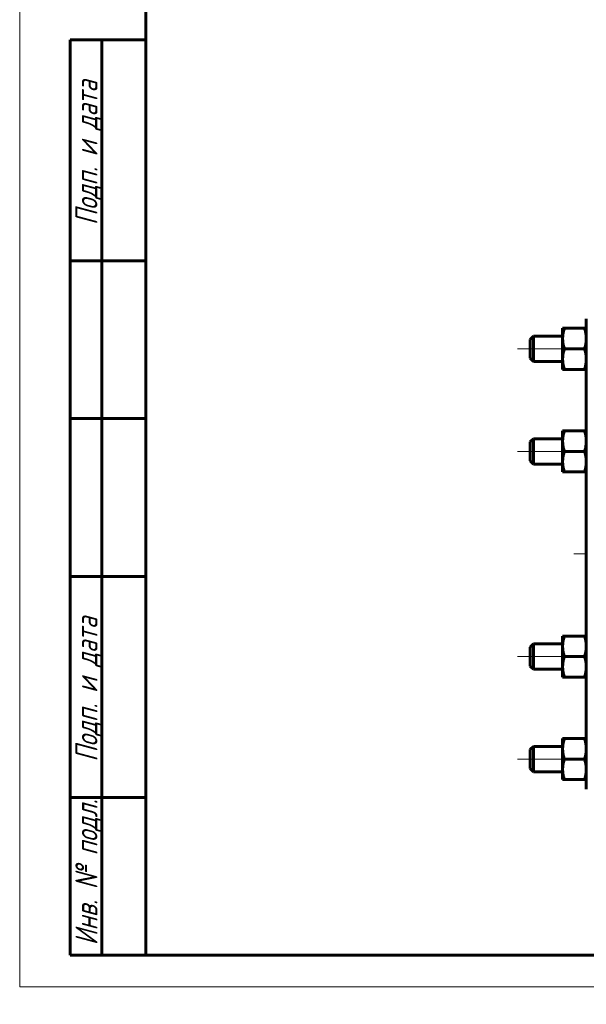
# Model space of a CAD drawing. Header units: millimetres. Extents: x 0 to 420, y -3 to 297.
# Tile 1 of 5: x 0 to 90, y -3 to 153. Entities that reach past the tile are written whole.
import ezdxf

# ---------------------------------------------------------------- set-up
doc = ezdxf.new("R2010")
doc.units = ezdxf.units.MM
for name, pattern in [('K5LT_AXLED', [19.5, 15, -1.5, 1.5, -1.5]), ('K5LT_BASIC', [0]), ('K5LT_THIN', [0])]:
    doc.linetypes.add(name, pattern=pattern)
doc.layers.add('Системный слой', color=7, linetype='Continuous')
doc.layers.add('Системный слой (1)', color=7, linetype='Continuous', true_color=0x6c6c6c)
doc.styles.add('KDIMTEXTSTYLE', font='GOST_AU.SHX', dxfattribs={"width": 0.96, "oblique": 15, "height": 5})
doc.styles.add('KTEXTSTYLE', font='GOST_AU.SHX', dxfattribs={"width": 0.96, "height": 5})
doc.dimstyles.new('KDIMSTYLE (0.50)', dxfattribs={"dimtxt": 5, "dimasz": 1, "dimexe": 2, "dimexo": 0, "dimgap": 1, "dimtad": 1, "dimlfac": 2, "dimtxsty": 'KDIMTEXTSTYLE', "dimsah": 1, "dimcen": 0, "dimdle": 1, "dimadec": 0, "dimazin": 0, "dimtfac": 0.667, "dimtmove": 0, "dimatfit": 3, "dimfxl": 1, "dimtvp": 1, "dimtolj": 1, "dimtzin": 0, "dimarcsym": 0})

# ---------------------------------------------------------------- blocks, each defined once
blk = doc.blocks.new('U28')
at = {"layer": 'Системный слой (1)', "linetype": 'K5LT_BASIC', "lineweight": 60}
for p, q in [((89.75, 68.56), (89.75, 105.81)), ((89.75, 31.31), (89.75, 68.56))]:
    blk.add_line(p, q, dxfattribs=at)
blk = doc.blocks.new('D2')
at = {"layer": 'Системный слой (1)'}
for points in [[(179.25, 100.2), (182.29, 104.23), (178.31, 101.12), (179.13, 101.02)], [(112.21, 32.89), (116.19, 35.99), (115.37, 36.1), (115.25, 36.92)]]:
    blk.add_hatch(color=256, dxfattribs=at).paths.add_polyline_path(points)
at = {"layer": 'Системный слой (1)', "linetype": 'K5LT_THIN', "lineweight": 18}
for p, q in [((182.29, 104.23), (189.03, 111.1)), ((189.03, 111.1), (207.69, 111.1)), ((112.21, 32.89), (182.29, 104.23)), ((178.31, 101.12), (182.29, 104.23)), ((182.29, 104.23), (179.25, 100.2)), ((179.13, 101.02), (178.31, 101.12)), ((179.25, 100.2), (179.13, 101.02)), ((112.21, 32.89), (115.25, 36.92)), ((116.19, 35.99), (112.21, 32.89)), ((115.25, 36.92), (115.37, 36.1)), ((115.37, 36.1), (116.19, 35.99))]:
    blk.add_line(p, q, dxfattribs=at)
blk.add_wipeout([(191.03, 112.1), (191.03, 119.48), (205.1, 119.48), (205.1, 112.1)]).dxf.layer = 'Системный слой (1)'
at = {"layer": 'Системный слой (1)', "char_height": 5, "attachment_point": 1, "style": 'KTEXTSTYLE'}
for s, insert in [('\\H5.0;\\W1.000;\\Q15;\\Q15;\\W0.960;∅', (191.03, 118.69)), ('\\H5.0;\\W1.000;\\Q15;\\Q15;\\W0.960;200', (194.34, 118.69))]:
    blk.add_mtext(s, dxfattribs=dict(at, insert=insert))
blk = doc.blocks.new('KDIMARROW_01')
at = {"layer": 'Системный слой'}
blk.add_hatch(color=0, dxfattribs=at).paths.add_polyline_path([(-5, -0.66), (0, 0), (-5, 0.66), (-4.5, 0)])
at = {"layer": 'Системный слой', "color": 0, "linetype": 'K5LT_THIN', "lineweight": 18}
for p, q in [((-4.5, 0), (-5, 0.66)), ((-5, 0.66), (0, 0)), ((0, 0), (-5, -0.66)), ((-5, -0.66), (-4.5, 0))]:
    blk.add_line(p, q, dxfattribs=at)
at = {"layer": 'Системный слой (1)', "color": 0, "linetype": 'K5LT_THIN', "lineweight": 18}
blk.add_line((327.87, 209.7), (327.37, 209.7), dxfattribs=at)
blk = doc.blocks.new('U65')
at = {"linetype": 'K5LT_THIN', "lineweight": 18}
for p, q in [((0, 0), (0, 297)), ((420, 0), (0, 0))]:
    blk.add_line(p, q, dxfattribs=at)
at = {"linetype": 'K5LT_BASIC', "lineweight": 60}
for p, q in [((20, 5), (20, 292)), ((8, 5), (8, 150)), ((20, 150), (8, 150)), ((13, 5), (13, 150)), ((20, 115), (8, 115)), ((20, 90), (8, 90)), ((20, 65), (8, 65)), ((20, 30), (8, 30)), ((20, 5), (8, 5)), ((415, 5), (20, 5))]:
    blk.add_line(p, q, dxfattribs=at)
at = {"char_height": 3.5, "attachment_point": 1, "rotation": 90, "style": 'KTEXTSTYLE'}
for s, insert in [('\\H5.0;\\W1.000;\\Q15;\\Q15;\\W0.960;\\H3.50;Подп. и дата', (8.82, 120.66)), ('\\H5.0;\\W1.000;\\Q15;\\Q15;\\W0.960;\\H3.50;Подп. и дата', (8.82, 35.66)), ('\\H5.0;\\W1.000;\\Q15;\\Q15;\\W0.960;\\H3.50;Инв. № подл.', (8.82, 6.57))]:
    blk.add_mtext(s, dxfattribs=dict(at, insert=insert))

msp = doc.modelspace()

# ---------------------------------------------------------------- linework, layer by layer
at = {"layer": 'Системный слой (1)', "linetype": 'K5LT_BASIC', "lineweight": 60}
for p, q in [((80.8765, 102.5582), (81.3765, 103.0582)), ((81.3765, 103.0582), (86.0015, 103.0582)), ((81.3765, 103.0582), (81.3765, 101.0582)), ((86.0015, 102.6832), (86.0015, 104.3082)), ((86.0015, 104.3082), (86.2917, 104.3082)), ((86.2917, 104.3082), (89.4612, 104.3082)), ((89.4612, 104.3082), (89.7515, 104.3082)), ((80.8765, 99.5582), (80.8765, 102.5582)), ((86.0015, 99.4332), (86.0015, 102.6832)), ((81.3765, 101.0582), (81.3765, 99.0582)), ((86.2917, 101.0582), (89.4612, 101.0582)), ((80.8765, 99.5582), (81.3765, 99.0582)), ((81.3765, 99.0582), (86.0015, 99.0582)), ((86.0015, 97.8082), (86.0015, 99.4332)), ((86.2917, 97.8082), (86.0015, 97.8082)), ((86.2917, 97.8082), (89.4612, 97.8082)), ((89.7515, 97.8082), (89.4612, 97.8082)), ((86.0015, 88.0582), (86.2917, 88.0582)), ((86.0015, 86.4332), (86.0015, 88.0582)), ((86.2917, 88.0582), (89.4612, 88.0582)), ((89.4612, 88.0582), (89.7515, 88.0582)), ((80.8765, 86.3082), (81.3765, 86.8082)), ((80.8765, 83.3082), (80.8765, 86.3082)), ((81.3765, 86.8082), (81.3765, 84.8082)), ((81.3765, 86.8082), (86.0015, 86.8082)), ((86.0015, 83.1832), (86.0015, 86.4332)), ((81.3765, 84.8082), (81.3765, 82.8082)), ((86.2917, 84.8082), (89.4612, 84.8082)), ((80.8765, 83.3082), (81.3765, 82.8082)), ((81.3765, 82.8082), (86.0015, 82.8082)), ((86.0015, 81.5582), (86.0015, 83.1832)), ((86.2917, 81.5582), (86.0015, 81.5582)), ((86.2917, 81.5582), (89.4612, 81.5582)), ((89.7515, 81.5582), (89.4612, 81.5582)), ((86.0015, 55.5582), (86.2917, 55.5582)), ((86.0015, 53.9332), (86.0015, 55.5582)), ((86.2917, 55.5582), (89.4612, 55.5582)), ((89.4612, 55.5582), (89.7515, 55.5582)), ((80.8765, 53.8082), (81.3765, 54.3082)), ((80.8765, 50.8082), (80.8765, 53.8082)), ((81.3765, 54.3082), (86.0015, 54.3082)), ((81.3765, 54.3082), (81.3765, 52.3082)), ((86.0015, 50.6832), (86.0015, 53.9332)), ((81.3765, 52.3082), (81.3765, 50.3082)), ((86.2917, 52.3082), (89.4612, 52.3082)), ((80.8765, 50.8082), (81.3765, 50.3082)), ((81.3765, 50.3082), (86.0015, 50.3082)), ((86.0015, 49.0582), (86.0015, 50.6832)), ((86.2917, 49.0582), (86.0015, 49.0582)), ((86.2917, 49.0582), (89.4612, 49.0582)), ((89.7515, 49.0582), (89.4612, 49.0582)), ((86.0015, 39.3082), (86.2917, 39.3082)), ((86.0015, 37.6832), (86.0015, 39.3082)), ((86.2917, 39.3082), (89.4612, 39.3082)), ((89.4612, 39.3082), (89.7515, 39.3082)), ((80.8765, 37.5582), (81.3765, 38.0582)), ((80.8765, 34.5582), (80.8765, 37.5582)), ((81.3765, 38.0582), (81.3765, 36.0582)), ((81.3765, 38.0582), (86.0015, 38.0582)), ((86.0015, 34.4332), (86.0015, 37.6832)), ((81.3765, 36.0582), (81.3765, 34.0582)), ((86.2917, 36.0582), (89.4612, 36.0582)), ((80.8765, 34.5582), (81.3765, 34.0582)), ((86.0015, 32.8082), (86.0015, 34.4332)), ((81.3765, 34.0582), (86.0015, 34.0582)), ((86.2917, 32.8082), (86.0015, 32.8082)), ((86.2917, 32.8082), (89.4612, 32.8082)), ((89.7515, 32.8082), (89.4612, 32.8082))]:
    msp.add_line(p, q, dxfattribs=at)
at = {"layer": 'Системный слой (1)', "linetype": 'K5LT_AXLED', "lineweight": 18}
for p, q in [((88.0015, 101.0582), (78.8765, 101.0582)), ((88.0015, 84.8082), (78.8765, 84.8082)), ((206.7515, 68.5582), (87.7515, 68.5582)), ((88.0015, 52.3082), (78.8765, 52.3082)), ((88.0015, 36.0582), (78.8765, 36.0582))]:
    msp.add_line(p, q, dxfattribs=at)
at = {"layer": 'Системный слой (1)', "linetype": 'K5LT_BASIC', "lineweight": 60}
for points in [[(86.2917, 104.3082), (86.0015, 103.4374), (86.0015, 102.6832)], [(89.7515, 102.6832), (89.7515, 103.4374), (89.4612, 104.3082)], [(86.0015, 102.6832), (86.0015, 101.929), (86.2917, 101.0582)], [(89.4612, 101.0582), (89.7515, 101.929), (89.7515, 102.6832)], [(86.2917, 101.0582), (86.0015, 100.1874), (86.0015, 99.4332)], [(89.7515, 99.4332), (89.7515, 100.1874), (89.4612, 101.0582)], [(86.0015, 99.4332), (86.0015, 98.679), (86.2917, 97.8082)], [(89.4612, 97.8082), (89.7515, 98.679), (89.7515, 99.4332)], [(86.2917, 88.0582), (86.0015, 87.1874), (86.0015, 86.4332)], [(89.7515, 86.4332), (89.7515, 87.1874), (89.4612, 88.0582)], [(86.0015, 86.4332), (86.0015, 85.679), (86.2917, 84.8082)], [(89.4612, 84.8082), (89.7515, 85.679), (89.7515, 86.4332)], [(86.2917, 84.8082), (86.0015, 83.9374), (86.0015, 83.1832)], [(89.7515, 83.1832), (89.7515, 83.9374), (89.4612, 84.8082)], [(86.0015, 83.1832), (86.0015, 82.429), (86.2917, 81.5582)], [(89.4612, 81.5582), (89.7515, 82.429), (89.7515, 83.1832)], [(86.2917, 55.5582), (86.0015, 54.6874), (86.0015, 53.9332)], [(89.7515, 53.9332), (89.7515, 54.6874), (89.4612, 55.5582)], [(86.0015, 53.9332), (86.0015, 53.179), (86.2917, 52.3082)], [(89.4612, 52.3082), (89.7515, 53.179), (89.7515, 53.9332)], [(86.2917, 52.3082), (86.0015, 51.4374), (86.0015, 50.6832)], [(89.7515, 50.6832), (89.7515, 51.4374), (89.4612, 52.3082)], [(86.0015, 50.6832), (86.0015, 49.929), (86.2917, 49.0582)], [(89.4612, 49.0582), (89.7515, 49.929), (89.7515, 50.6832)], [(86.2917, 39.3082), (86.0015, 38.4374), (86.0015, 37.6832)], [(89.7515, 37.6832), (89.7515, 38.4374), (89.4612, 39.3082)], [(86.0015, 37.6832), (86.0015, 36.929), (86.2917, 36.0582)], [(89.4612, 36.0582), (89.7515, 36.929), (89.7515, 37.6832)], [(86.2917, 36.0582), (86.0015, 35.1874), (86.0015, 34.4332)], [(89.7515, 34.4332), (89.7515, 35.1874), (89.4612, 36.0582)], [(86.0015, 34.4332), (86.0015, 33.679), (86.2917, 32.8082)], [(89.4612, 32.8082), (89.7515, 33.679), (89.7515, 34.4332)]]:
    msp.add_rational_spline(points, [1, 1.0379548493, 1], degree=2, dxfattribs=at)

# ---------------------------------------------------------------- block references
at = {"layer": 'Системный слой (1)'}
msp.add_blockref('U28', (0, 0), dxfattribs=at)

# ---------------------------------------------------------------- next in the draw order: dimensions: what is measured, and where the dimension line sits
dim = msp.add_diameter_dim_2p(p1=(77.1779, -2.7839), p2=(217.325, 139.9003), dimstyle='KDIMSTYLE (0.50)', override={"dimtih": 1, "dimtoh": 1, "dimpost": '\\H5.0;\\W0.960;\\Q15;<>', "dimblk1": 'KDIMARROW_01', "dimblk2": 'KDIMARROW_01', "dimtol": 1, "dimtp": 0, "dimtm": 0, "dimtdec": 5, "dimtmove": 1, "dimatfit": 2, "dimtolj": 1}, dxfattribs=at)
dim.commit()
dim.dimension.update_dxf_attribs({"geometry": 'D2', "text_midpoint": (191.0346, 111.0978), "dimtype": 163})

# ---------------------------------------------------------------- next in the draw order: block references
msp.add_blockref('U65', (0, 0))

doc.saveas('drawing.dxf')
